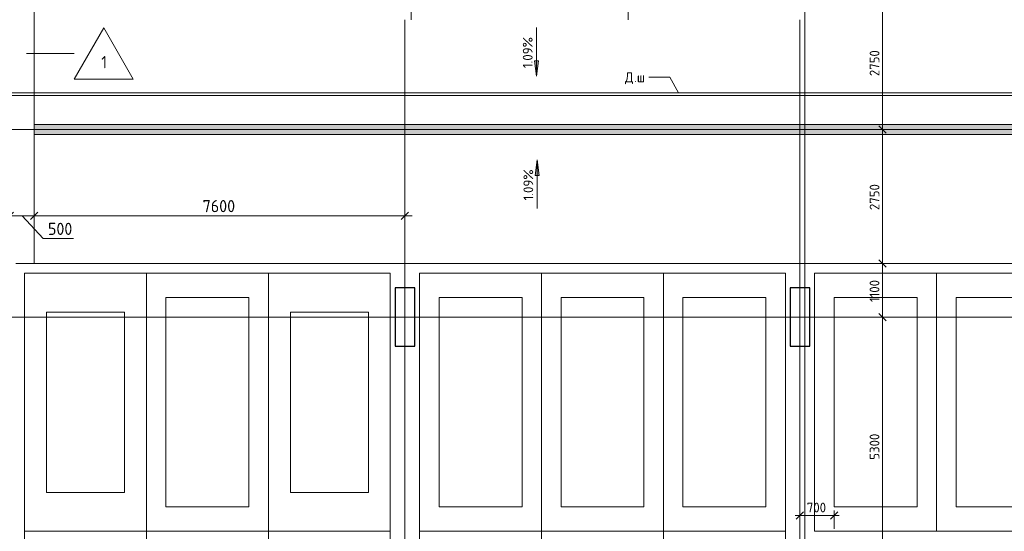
# Model space of a CAD drawing. Header units: millimetres. Extents: x 25887 to 100685, y -10965 to 131188.
# Tile 22 of 49: x 49000 to 69190, y 69600 to 80105. Entities that reach past the tile are written whole.
import ezdxf

# ---------------------------------------------------------------- set-up
doc = ezdxf.new("R2010")
doc.units = ezdxf.units.MM
doc.linetypes.add('4_ Штрихпунктир_ 10 х 2 мм', pattern=[14, 10, -2, 0, -2])
doc.linetypes.add('4_ Штрихпунктир_ 15 х 2 мм', pattern=[19, 15, -2, 0, -2])
for name, color, linetype, lineweight in [('A-ANNO-DIMS', 7, 'Continuous', 5), ('A-ANNO-DIMS-100', 7, 'Continuous', 5), ('A-DETL', 7, 'Continuous', 25), ('A-DETL-MBND', 7, 'Continuous', 25), ('A-FLOR', 7, 'Continuous', 13), ('A-FLOR-IDEN', 7, 'Continuous', 5), ('A-GENM', 7, 'Continuous', 13), ('C-PRKG', 7, 'Continuous', 13), ('G-ANNO-DIMS', 7, 'Continuous', 5), ('G-ANNO-TEXT', 7, 'Continuous', 5), ('M-EQPM', 7, 'Continuous', 13), ('S-COLS', 7, 'Continuous', 25), ('S-GRID', 7, 'Continuous', 5)]:
    doc.layers.add(name, color=color, linetype=linetype, lineweight=lineweight)
doc.styles.add('GOST Common_2', font='GOST_Common.ttf', dxfattribs={"height": 200})
doc.styles.add('GOST Common_3', font='GOST_Common.ttf', dxfattribs={"height": 250})
doc.dimstyles.new('2_5_мм', dxfattribs={"dimscale": 304.8, "dimtxt": 251.428749, "dimasz": 0.492126, "dimexe": 0.492126, "dimexo": 0.492126, "dimgap": 0, "dimtad": 1, "dimdec": 5, "dimrnd": 1e-05, "dimdsep": 46, "dimtxsty": 'GOST Common_3', "dimblk1": 'OBLIQUE', "dimblk2": 'OBLIQUE', "dimsah": 1, "dimcen": 0.09, "dimdle": 0.492126, "dimadec": 5, "dimazin": 2, "dimtfac": 1, "dimtdec": 4, "dimtix": 1, "dimtmove": 0, "dimatfit": 3, "dimfxl": 1, "dimtvp": 1, "dimtolj": 1, "dimtzin": 0, "dimarcsym": 2})
doc.dimstyles.new('2_5_мм_1', dxfattribs={"dimscale": 304.8, "dimtxt": 251.428749, "dimasz": 0.492126, "dimexe": 0.492126, "dimexo": 0.492126, "dimgap": 0, "dimtad": 1, "dimdec": 5, "dimrnd": 1e-05, "dimdsep": 46, "dimtxsty": 'GOST Common_3', "dimblk1": 'OBLIQUE', "dimblk2": 'OBLIQUE', "dimsah": 1, "dimcen": 0.09, "dimdle": 0.492126, "dimadec": 5, "dimazin": 2, "dimtfac": 1, "dimtdec": 4, "dimtix": 1, "dimtmove": 1, "dimatfit": 3, "dimfxl": 1, "dimtvp": 1, "dimtolj": 1, "dimtzin": 0, "dimarcsym": 2})
doc.dimstyles.new('2_мм_1', dxfattribs={"dimscale": 304.8, "dimtxt": 201.142999, "dimasz": 0.492126, "dimexe": 0.328084, "dimexo": 0.492126, "dimgap": 0, "dimtad": 1, "dimdec": 0, "dimdsep": 46, "dimtxsty": 'GOST Common_2', "dimblk1": 'OBLIQUE', "dimblk2": 'OBLIQUE', "dimsah": 1, "dimcen": 0.09, "dimdle": 0.328084, "dimadec": 5, "dimazin": 2, "dimtfac": 1, "dimtdec": 4, "dimtix": 1, "dimtmove": 0, "dimatfit": 3, "dimfxl": 1, "dimtvp": 1, "dimtolj": 1, "dimtzin": 0, "dimarcsym": 2})

# ---------------------------------------------------------------- blocks, each defined once
blk = doc.blocks.new('АР_Машиноместо - 4900x2400_М__5300х2500_-3113489--02_Подвал_МП_часть Б')
at = {"layer": 'C-PRKG'}
for p, q in [((2500, 5300), (0, 5300)), ((0, 0), (0, 5300)), ((2500, 0), (2500, 5300)), ((450, 4500), (2050, 4500)), ((450, 800), (450, 4500)), ((2050, 800), (2050, 4500)), ((450, 800), (2050, 800)), ((2500, 0), (0, 0))]:
    blk.add_line(p, q, dxfattribs=at)
blk = doc.blocks.new('АР_Машиноместо - 5300x2500_С-V23--02_Подвал_МП_часть Б')
at = {"layer": 'C-PRKG'}
for p, q in [((2500, 0), (0, 0)), ((0, 0), (0, -5300)), ((2500, 0), (2500, -5300)), ((400, -500), (400, -4800)), ((400, -500), (2100, -500)), ((2100, -500), (2100, -4800)), ((400, -4800), (2100, -4800)), ((2500, -5300), (0, -5300))]:
    blk.add_line(p, q, dxfattribs=at)
blk = doc.blocks.new('АР_Машиноместо - 4900x2400_М__5300х2500_-V22--02_Подвал_МП_часть Б')
at = {"layer": 'C-PRKG'}
for p, q in [((2500, 0), (0, 0)), ((0, 0), (0, -5300)), ((2500, 0), (2500, -5300)), ((450, -800), (450, -4500)), ((450, -800), (2050, -800)), ((2050, -800), (2050, -4500)), ((450, -4500), (2050, -4500)), ((2500, -5300), (0, -5300))]:
    blk.add_line(p, q, dxfattribs=at)
blk = doc.blocks.new('АР_Машиноместо - 5300x2500_С-V21--02_Подвал_МП_часть Б')
at = {"layer": 'C-PRKG'}
for p, q in [((2500, 5300), (0, 5300)), ((0, 0), (0, 5300)), ((2500, 0), (2500, 5300)), ((400, 4800), (2100, 4800)), ((400, 500), (400, 4800)), ((2100, 500), (2100, 4800)), ((400, 500), (2100, 500)), ((2500, 0), (0, 0))]:
    blk.add_line(p, q, dxfattribs=at)
blk = doc.blocks.new('АР_Лоток - 200х100h_ЛВ1-7189176--02_Подвал_МП_часть Б')
at = {"layer": 'M-EQPM', "true_color": 0xdddddd}
blk.add_hatch(color=254, dxfattribs=at).paths.add_polyline_path([(39590, -100), (39590, 100), (0, 100), (0, -100), (25843.96384, -100)])
blk = doc.blocks.new('АР-Заполнение деф_ шва - Д_ш_-5035475--02_Подвал_МП_часть Б')
at = {"layer": 'A-DETL-MBND', "lineweight": 13}
for p, q in [((20400, 25), (59990, 25)), ((20400, -25), (59990, -25))]:
    blk.add_line(p, q, dxfattribs=at)
blk = doc.blocks.new('АР-Заполнение деф_ шва - Д_ш_-5035847--02_Подвал_МП_часть Б')
at = {"layer": 'A-DETL-MBND', "lineweight": 13}
for p, q in [((13820, 25), (53410, 25)), ((13820, -25), (53410, -25))]:
    blk.add_line(p, q, dxfattribs=at)
blk = doc.blocks.new('DIMBLOCK38--02_Подвал_МП_часть Б')
at = {"layer": 'A-ANNO-DIMS-100'}
for p, q in [((64900, 69927), (65800, 69927)), ((65000, 69883), (65000, 70027)), ((65000, 69927), (65000, 69883)), ((65700, 69650), (65700, 70027)), ((65700, 69927), (65700, 69650))]:
    blk.add_line(p, q, dxfattribs=at)
at = {"layer": 'A-ANNO-DIMS-100', "lineweight": 25}
for p, q in [((65000, 69927), (64925, 69852)), ((65000, 69927), (65075, 70002)), ((65700, 69927), (65625, 69852)), ((65700, 69927), (65775, 70002))]:
    blk.add_line(p, q, dxfattribs=at)
at = {"layer": 'A-ANNO-DIMS-100', "color": 0, "insert": (65140, 70188), "char_height": 200, "width": 503.2, "attachment_point": 1, "line_spacing_factor": 1.022761, "style": 'GOST Common_2'}
blk.add_mtext('700', dxfattribs=at)
blk = doc.blocks.new('_Oblique')
at = {"color": 0, "linetype": 'ByBlock', "lineweight": -2}
blk.add_line((-0.5, -0.5), (0.5, 0.5), dxfattribs=at)
blk = doc.blocks.new('DIMBLOCK46--02_Подвал_МП_часть Б')
at = {"layer": 'A-ANNO-DIMS-100'}
for p, q in [((66734, 74000), (66590, 74000)), ((66690, 68700), (66690, 74000)), ((66690, 74000), (66734, 74000)), ((66734, 68700), (66590, 68700)), ((66690, 68700), (66734, 68700))]:
    blk.add_line(p, q, dxfattribs=at)
at = {"layer": 'A-ANNO-DIMS-100', "lineweight": 25}
for p, q in [((66690, 74000), (66615, 74075)), ((66690, 74000), (66765, 73925)), ((66690, 68700), (66615, 68775)), ((66690, 68700), (66765, 68625))]:
    blk.add_line(p, q, dxfattribs=at)
at = {"layer": 'A-ANNO-DIMS-100', "color": 0, "insert": (66429, 71070), "char_height": 200, "width": 670.93, "attachment_point": 1, "rotation": 90, "line_spacing_factor": 1.022761, "style": 'GOST Common_2'}
blk.add_mtext('5300', dxfattribs=at)
blk = doc.blocks.new('DIMBLOCK47--02_Подвал_МП_часть Б')
at = {"layer": 'A-ANNO-DIMS-100', "lineweight": 25}
for p, q in [((66690, 75100), (66615, 75175)), ((66690, 75100), (66765, 75025)), ((66690, 74000), (66615, 74075)), ((66690, 74000), (66765, 73925))]:
    blk.add_line(p, q, dxfattribs=at)
at = {"layer": 'A-ANNO-DIMS-100'}
for p, q in [((66734, 75100), (66590, 75100)), ((66690, 74000), (66690, 75100)), ((66690, 75100), (66734, 75100)), ((66734, 74000), (66590, 74000)), ((66690, 74000), (66734, 74000))]:
    blk.add_line(p, q, dxfattribs=at)
at = {"layer": 'A-ANNO-DIMS-100', "color": 0, "insert": (66429, 74308), "char_height": 200, "width": 580.93, "attachment_point": 1, "rotation": 90, "line_spacing_factor": 1.022761, "style": 'GOST Common_2'}
blk.add_mtext('1100', dxfattribs=at)
blk = doc.blocks.new('DIMBLOCK48--02_Подвал_МП_часть Б')
at = {"layer": 'A-ANNO-DIMS-100'}
for p, q in [((66734, 77850), (66590, 77850)), ((66690, 75100), (66690, 77850)), ((66690, 77850), (66734, 77850)), ((66734, 75100), (66590, 75100)), ((66690, 75100), (66734, 75100))]:
    blk.add_line(p, q, dxfattribs=at)
at = {"layer": 'A-ANNO-DIMS-100', "lineweight": 25}
for p, q in [((66690, 77850), (66615, 77925)), ((66690, 77850), (66765, 77775)), ((66690, 75100), (66615, 75175)), ((66690, 75100), (66765, 75025))]:
    blk.add_line(p, q, dxfattribs=at)
at = {"layer": 'A-ANNO-DIMS-100', "color": 0, "insert": (66429, 76195), "char_height": 200, "width": 670.93, "attachment_point": 1, "rotation": 90, "line_spacing_factor": 1.022761, "style": 'GOST Common_2'}
blk.add_mtext('2750', dxfattribs=at)
blk = doc.blocks.new('DIMBLOCK49--02_Подвал_МП_часть Б')
at = {"layer": 'A-ANNO-DIMS-100'}
for p, q in [((66734, 80600), (66590, 80600)), ((66690, 77850), (66690, 80700)), ((66690, 80600), (66734, 80600)), ((66734, 77850), (66590, 77850)), ((66690, 77850), (66734, 77850))]:
    blk.add_line(p, q, dxfattribs=at)
at = {"layer": 'A-ANNO-DIMS-100', "lineweight": 25}
for p, q in [((66690, 80600), (66615, 80675)), ((66690, 80600), (66765, 80525)), ((66690, 77850), (66615, 77925)), ((66690, 77850), (66765, 77775))]:
    blk.add_line(p, q, dxfattribs=at)
at = {"layer": 'A-ANNO-DIMS-100', "color": 0, "insert": (66429, 78945), "char_height": 200, "width": 670.93, "attachment_point": 1, "rotation": 90, "line_spacing_factor": 1.022761, "style": 'GOST Common_2'}
blk.add_mtext('2750', dxfattribs=at)
blk = doc.blocks.new('DIMBLOCK59--02_Подвал_МП_часть Б')
at = {"layer": 'A-ANNO-DIMS-100'}
for p, q in [((49150, 80600), (31245, 80600)), ((31345, 80600), (31345, 77850)), ((31345, 80600), (49150, 80600)), ((31301, 77850), (31445, 77850)), ((31345, 77850), (31301, 77850))]:
    blk.add_line(p, q, dxfattribs=at)
at = {"layer": 'A-ANNO-DIMS-100', "lineweight": 25}
for p, q in [((31345, 80600), (31270, 80675)), ((31345, 80600), (31420, 80525)), ((31345, 77850), (31270, 77925)), ((31345, 77850), (31420, 77775))]:
    blk.add_line(p, q, dxfattribs=at)
at = {"layer": 'A-ANNO-DIMS-100', "color": 0, "insert": (31083, 78945), "char_height": 200, "width": 670.93, "attachment_point": 1, "rotation": 90, "line_spacing_factor": 1.022761, "style": 'GOST Common_2'}
blk.add_mtext('2750', dxfattribs=at)
blk = doc.blocks.new('DIMBLOCK161--02_Подвал_МП_часть Б')
at = {"layer": 'A-ANNO-DIMS-100'}
for p, q in [((49300, 78450), (49300, 75926)), ((49300, 76076), (49300, 78450)), ((48800, 76032), (48800, 76226)), ((48800, 76076), (49300, 76076)), ((48800, 76076), (48800, 76032)), ((49479, 75609), (49050, 76076)), ((50104, 75609), (49479, 75609))]:
    blk.add_line(p, q, dxfattribs=at)
at = {"layer": 'A-ANNO-DIMS-100', "lineweight": 25}
for p, q in [((48800, 76076), (48875, 76151)), ((49300, 76076), (49375, 76151)), ((48800, 76076), (48725, 76001)), ((49300, 76076), (49225, 76001))]:
    blk.add_line(p, q, dxfattribs=at)
at = {"layer": 'A-ANNO-DIMS-100', "color": 0, "insert": (49579, 75935), "char_height": 250, "width": 629, "attachment_point": 1, "line_spacing_factor": 1.022761, "style": 'GOST Common_3'}
blk.add_mtext('500', dxfattribs=at)
blk = doc.blocks.new('DIMBLOCK162--02_Подвал_МП_часть Б')
at = {"layer": 'A-ANNO-DIMS-100'}
for p, q in [((49300, 78450), (49300, 75926)), ((49300, 76076), (49300, 78450)), ((56900, 76032), (56900, 76226)), ((49300, 76076), (57050, 76076)), ((56900, 76076), (56900, 76032))]:
    blk.add_line(p, q, dxfattribs=at)
at = {"layer": 'A-ANNO-DIMS-100', "lineweight": 25}
for p, q in [((49300, 76076), (49375, 76151)), ((56900, 76076), (56975, 76151)), ((49300, 76076), (49225, 76001)), ((56900, 76076), (56825, 76001))]:
    blk.add_line(p, q, dxfattribs=at)
at = {"layer": 'A-ANNO-DIMS-100', "color": 0, "insert": (52751, 76402), "char_height": 250, "width": 838.66, "attachment_point": 1, "line_spacing_factor": 1.022761, "style": 'GOST Common_3'}
blk.add_mtext('7600', dxfattribs=at)
blk = doc.blocks.new('Марка полов - Марка полов-4106608--02_Подвал_МП_часть Б')
at = {"layer": 'A-FLOR-IDEN'}
for p, q in [((0, 7), (-6.06, -3.5)), ((6.06, -3.5), (0, 7)), ((-6.06, -3.5), (6.06, -3.5))]:
    blk.add_line(p, q, dxfattribs=at)

msp = doc.modelspace()

# ---------------------------------------------------------------- hatches: boundary and pattern name
at = {"layer": 'G-ANNO-DIMS'}
for points in [[(59598.026, 78942.418031), (59639.825668, 79259.918031), (59556.226332, 79259.918031)], [(59598.026, 78942.418031), (59639.825668, 79259.918031), (59556.226332, 79259.918031)], [(59611.203682, 77226.311518), (59569.404014, 76908.811518), (59653.00335, 76908.811518)], [(59611.203682, 77226.311518), (59569.404014, 76908.811518), (59653.00335, 76908.811518)]]:
    msp.add_hatch(color=256, dxfattribs=at).paths.add_polyline_path(points)

# ---------------------------------------------------------------- linework, layer by layer
at = {"layer": 'A-DETL', "linetype": '4_ Штрихпунктир_ 15 х 2 мм', "lineweight": 5}
for p, q in [((50240, 77850), (30550, 77850)), ((88890, 77850), (50240, 77850))]:
    msp.add_line(p, q, dxfattribs=at)
at = {"layer": 'A-FLOR'}
for p, q in [((49300, 75100), (49300, 80600)), ((88890, 78600), (48626.5, 78600)), ((48626.5, 78550), (88890, 78550)), ((49300, 77950), (88890, 77950)), ((88890, 77750), (49300, 77750)), ((48920, 75100), (49300, 75100)), ((88890, 75100), (49300, 75100))]:
    msp.add_line(p, q, dxfattribs=at)
at = {"layer": 'A-FLOR-IDEN'}
msp.add_line((49142.12849, 79410.574221), (50117.277007, 79410.574221), dxfattribs=at)
at = {"layer": 'G-ANNO-DIMS'}
for p, q in [((59598.026, 79942.418031), (59598.026, 78942.418031)), ((59598.026, 79942.418031), (59598.026, 78942.418031)), ((59639.825668, 79259.918031), (59556.226332, 79259.918031)), ((59556.226332, 79259.918031), (59598.026, 78942.418031)), ((59639.825668, 79259.918031), (59556.226332, 79259.918031)), ((59556.226332, 79259.918031), (59598.026, 78942.418031)), ((59598.026, 78942.418031), (59639.825668, 79259.918031)), ((59598.026, 78942.418031), (59639.825668, 79259.918031)), ((59611.203682, 77226.311518), (59569.404014, 76908.811518)), ((59611.203682, 77226.311518), (59569.404014, 76908.811518)), ((59653.00335, 76908.811518), (59611.203682, 77226.311518)), ((59611.203682, 76226.311518), (59611.203682, 77226.311518)), ((59653.00335, 76908.811518), (59611.203682, 77226.311518)), ((59611.203682, 76226.311518), (59611.203682, 77226.311518)), ((59569.404014, 76908.811518), (59653.00335, 76908.811518)), ((59569.404014, 76908.811518), (59653.00335, 76908.811518))]:
    msp.add_line(p, q, dxfattribs=at)
at = {"layer": 'G-ANNO-TEXT'}
for p, q in [((61905.954692, 78921.157526), (61899.288026, 78921.157526)), ((62329.136603, 78921.157526), (61905.954692, 78921.157526)), ((62506.098484, 78602.661211), (62329.136603, 78921.157526))]:
    msp.add_line(p, q, dxfattribs=at)
at = {"layer": 'S-COLS'}
for p, q in [((57100, 74600), (56700, 74600)), ((56700, 74600), (56700, 73400)), ((57100, 73400), (57100, 74600)), ((65200, 74600), (64800, 74600)), ((64800, 74600), (64800, 73400)), ((65200, 73400), (65200, 74600)), ((56700, 73400), (57100, 73400)), ((64800, 73400), (65200, 73400))]:
    msp.add_line(p, q, dxfattribs=at)
at = {"layer": 'S-GRID', "linetype": '4_ Штрихпунктир_ 10 х 2 мм'}
for p, q in [((65100, 46823.416182), (65100, 130172)), ((57025, 80104.964717), (57025, 128910)), ((61475, 80104.964717), (61475, 128910)), ((56900, 46269.619659), (56900, 80104.964717)), ((65000, 46619.230166), (65000, 80104.964717)), ((91551.922019, 74000), (27912.537886, 74000))]:
    msp.add_line(p, q, dxfattribs=at)

# ---------------------------------------------------------------- block references
at = {"layer": 'A-FLOR-IDEN', "xscale": 99.99999999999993, "yscale": 99.99999999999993, "zscale": 99.99999999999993}
msp.add_blockref('Марка полов - Марка полов-4106608--02_Подвал_МП_часть Б', (50723.49479, 79235.574221), dxfattribs=at)
at = {"layer": 'A-GENM'}
for name, p in [('АР-Заполнение деф_ шва - Д_ш_-5035475--02_Подвал_МП_часть Б', (28900.388126, 78575)), ('АР-Заполнение деф_ шва - Д_ш_-5035847--02_Подвал_МП_часть Б', (35480.388126, 78575))]:
    msp.add_blockref(name, p, dxfattribs=at)
at = {"layer": 'C-PRKG'}
for name, p in [('АР_Машиноместо - 4900x2400_М__5300х2500_-V22--02_Подвал_МП_часть Б', (49100, 74900)), ('АР_Машиноместо - 5300x2500_С-V23--02_Подвал_МП_часть Б', (51600, 74900)), ('АР_Машиноместо - 5300x2500_С-V23--02_Подвал_МП_часть Б', (57200, 74900)), ('АР_Машиноместо - 5300x2500_С-V23--02_Подвал_МП_часть Б', (65300, 74900)), ('АР_Машиноместо - 5300x2500_С-V23--02_Подвал_МП_часть Б', (67800, 74900)), ('АР_Машиноместо - 4900x2400_М__5300х2500_-3113489--02_Подвал_МП_часть Б', (49100, 64300)), ('АР_Машиноместо - 5300x2500_С-V21--02_Подвал_МП_часть Б', (51600, 64300)), ('АР_Машиноместо - 5300x2500_С-V21--02_Подвал_МП_часть Б', (57200, 64300))]:
    msp.add_blockref(name, p, dxfattribs=at)
at = {"layer": 'C-PRKG', "rotation": 180}
for name, p in [('АР_Машиноместо - 4900x2400_М__5300х2500_-3113489--02_Подвал_МП_часть Б', (56600, 74900)), ('АР_Машиноместо - 5300x2500_С-V21--02_Подвал_МП_часть Б', (62200, 74900)), ('АР_Машиноместо - 5300x2500_С-V21--02_Подвал_МП_часть Б', (64700, 74900)), ('АР_Машиноместо - 4900x2400_М__5300х2500_-V22--02_Подвал_МП_часть Б', (56600, 64300)), ('АР_Машиноместо - 5300x2500_С-V23--02_Подвал_МП_часть Б', (62200, 64300)), ('АР_Машиноместо - 5300x2500_С-V23--02_Подвал_МП_часть Б', (64700, 64300))]:
    msp.add_blockref(name, p, dxfattribs=at)
at = {"layer": 'M-EQPM'}
msp.add_blockref('АР_Лоток - 200х100h_ЛВ1-7189176--02_Подвал_МП_часть Б', (49300, 77850), dxfattribs=at)

# ---------------------------------------------------------------- texts
at = {"layer": 'A-FLOR-IDEN', "insert": (50672.618507, 79357.635893), "char_height": 250, "width": 152.320625, "attachment_point": 1, "style": 'GOST Common_3'}
msp.add_mtext('\\fGOST Common|b0|i0|c204|p34|;1', dxfattribs=at)
at = {"layer": 'G-ANNO-DIMS', "char_height": 200, "width": 794.08103471, "attachment_point": 1, "rotation": 90, "line_spacing_factor": 1.022761, "style": 'GOST Common_2'}
for insert in [(59316.660339, 79111.550933), (59316.660339, 79111.550933), (59329.838021, 76395.44442), (59329.838021, 76395.44442)]:
    msp.add_mtext('1.09%', dxfattribs=dict(at, insert=insert))
at = {"layer": 'G-ANNO-TEXT', "char_height": 200, "attachment_point": 1, "style": 'GOST Common_2'}
for s, insert, width in [('\\fGOST Common|b0|i0|c204|p34|;Д', (61410.954692, 79021.157526), 224.4725), ('\\fGOST Common|b0|i0|c204|p34|;ш', (61655.694276, 79021.157526), 216.455625), ('\\fGOST Common|b0|i0|c204|p34|;.', (61596.163026, 79021.157526), 72.151875)]:
    msp.add_mtext(s, dxfattribs=dict(at, insert=insert, width=width))

# ---------------------------------------------------------------- dimensions: what is measured, and where the dimension line sits
at = {"layer": 'A-ANNO-DIMS'}
for base, p1, p2, override, picture, middle in [((31344.538027, 77850), (49300, 80600), (31450.604045, 77850), {"dimpost": '<>', "dimfxl": 18059.995459}, 'DIMBLOCK59--02_Подвал_МП_часть Б', (31244.538027, 79225)), ((66689.98413, 80600), (66583.918113, 77850), (66583.918113, 80600), {"dimpost": '<>', "dimfxl": 2750}, 'DIMBLOCK49--02_Подвал_МП_часть Б', (66589.98413, 79225)), ((66689.98413, 77850), (66583.918113, 75100), (66583.918113, 77850), {"dimpost": '<>', "dimfxl": 2750}, 'DIMBLOCK48--02_Подвал_МП_часть Б', (66589.98413, 76475)), ((66689.98413, 75100), (66583.918113, 74000), (66583.918113, 75100), {"dimpost": '<>', "dimfxl": 1100}, 'DIMBLOCK47--02_Подвал_МП_часть Б', (66589.98413, 74550)), ((66689.98413, 74000), (66583.918113, 68700), (66583.918113, 74000), {"dimpost": '<>', "dimfxl": 5300}, 'DIMBLOCK46--02_Подвал_МП_часть Б', (66589.98413, 71350))]:
    dim = msp.add_linear_dim(base=base, p1=p1, p2=p2, angle=90, dimstyle='2_мм_1', override=override, dxfattribs=at)
    dim.commit()
    dim.dimension.update_dxf_attribs({"geometry": picture, "text_midpoint": middle})
dim = msp.add_linear_dim(base=(49300, 76075.665463), p1=(48800, 76181.73148), p2=(49300, 78600), dimstyle='2_5_мм_1', override={"dimpost": '<>', "dimfxl": 2469.417469}, dxfattribs=at)
dim.commit()
dim.dimension.update_dxf_attribs({"geometry": 'DIMBLOCK161--02_Подвал_МП_часть Б', "text_midpoint": (49893.963419, 75768.729351), "dimtype": 160})
for base, p1, p2, dimstyle, override, picture, middle in [((56900.000000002, 76075.6654628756), (49300.0000000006, 78600.0000000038), (56900.000000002, 76181.7314800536), '2_5_мм', {"dimpost": '<>', "dimfxl": 7975.463788}, 'DIMBLOCK162--02_Подвал_МП_часть Б', (53100.0000000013, 76200.6654628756)), ((65700, 69926.857113), (65000, 70032.92313), (65700, 69500), '2_мм_1', {"dimpost": '<>', "dimfxl": 879.776712}, 'DIMBLOCK38--02_Подвал_МП_часть Б', (65350, 70026.857113))]:
    dim = msp.add_linear_dim(base=base, p1=p1, p2=p2, dimstyle=dimstyle, override=override, dxfattribs=at)
    dim.commit()
    dim.dimension.update_dxf_attribs({"geometry": picture, "text_midpoint": middle})

doc.saveas('drawing.dxf')
